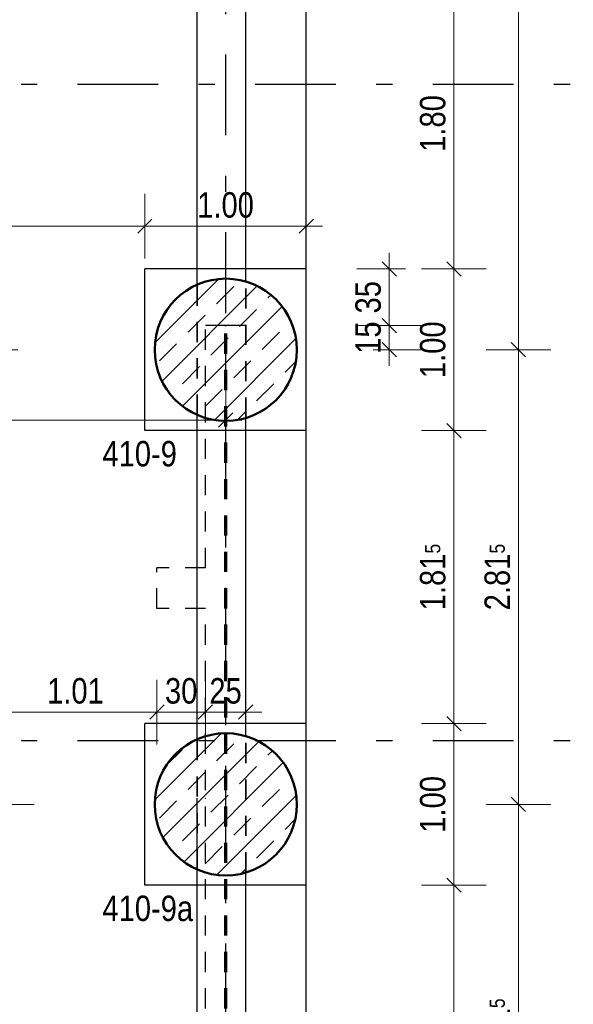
# Model space of a CAD drawing. Header units: millimetres. Extents: x -50 to 85, y 0 to 206.
# Tile 68 of 152: x 23.21 to 26.64, y 26.04 to 32.13. Entities that reach past the tile are written whole.
import ezdxf

# ---------------------------------------------------------------- set-up
doc = ezdxf.new("R2010")
doc.units = ezdxf.units.MM
doc.linetypes.add('DASHDOTX2', pattern=[2, 1, -0.5, 0, -0.5])
doc.linetypes.add('HIDDEN', pattern=[0.375, 0.25, -0.125])
for name, color, linetype, lineweight in [('Achsen', 7, 'Continuous', 20), ('Schraffuren', 7, 'Continuous', 20), ('Verdeckte Kanten', 7, 'Continuous', 20)]:
    doc.layers.add(name, color=color, linetype=linetype, lineweight=lineweight)
doc.styles.add('Arial Narrow', font='ARIALN.TTF')
doc.dimstyles.new('Arch_Strakon_dimstyle', dxfattribs={"dimtxt": 15.75, "dimasz": 1, "dimexe": 1.25, "dimexo": 0.0625, "dimgap": 1, "dimtad": 0, "dimdec": 5, "dimzin": 12, "dimdsep": 46, "dimtxsty": 'Arial Narrow', "dimblk": 'Arrowhead_Tick', "dimsah": 1, "dimcen": 0, "dimse1": 1, "dimse2": 1, "dimclrd": 6, "dimclrt": 2, "dimazin": 0, "dimtfac": 1, "dimtdec": 4, "dimtmove": 0, "dimatfit": 3, "dimldrblk": 'NONE', "dimfxl": 1, "dimtvp": 1, "dimtolj": 1, "dimtzin": 0, "dimlwd": 13, "dimarcsym": 2})
pattern_1 = [(45, (0, 0), (-0.1414214, 0.1414214), [0.15, -0.1]), (45, (-0.07071, 0.07071), (-0.1414214, 0.1414214), [])]

# ---------------------------------------------------------------- blocks, each defined once
blk = doc.blocks.new('Arrowhead_Tick')
at = {"color": 0, "linetype": 'Continuous', "lineweight": -2}
for p, q in [((0, 20), (0, -10)), ((-1, 0), (0, 0)), ((10, 0), (0, 0))]:
    blk.add_line(p, q, dxfattribs=at)
at = {"color": 2, "linetype": 'Continuous', "lineweight": 35}
blk.add_line((4.42, 4.42), (-4.42, -4.42), dxfattribs=at)
blk = doc.blocks.new('*D331')
at = {"color": 6, "linetype": 'Continuous', "lineweight": 13}
blk.add_line((26.3, 24.4702), (26.3, 27.2628), dxfattribs=at)
at = {"layer": 'Defpoints', "color": 0}
for p in [(24.9275, 27.2728), (26.3, 27.2728), (24.9275, 24.4602)]:
    blk.add_point(p, dxfattribs=at)
at = {"color": 6, "lineweight": 13, "xscale": 0.01, "yscale": 0.01, "zscale": 0.01}
for p, rotation in [((26.3, 27.2728), 90), ((26.3, 24.4602), 270)]:
    blk.add_blockref('Arrowhead_Tick', p, dxfattribs=dict(at, rotation=rotation))
at = {"color": 2, "lineweight": 35, "insert": (26.1696, 25.8665), "char_height": 0.1575, "attachment_point": 5, "rotation": 90, "style": 'Arial Narrow'}
blk.add_mtext('\\A1;2.81{\\A1;\\H.6x;\\S5;}', dxfattribs=at)
blk = doc.blocks.new('_None')
blk = doc.blocks.new('*D389')
at = {"color": 6, "linetype": 'Continuous', "lineweight": 13}
blk.add_line((23.0615, 27.8437), (24.0515, 27.8437), dxfattribs=at)
at = {"layer": 'Defpoints', "color": 0}
for p in [(23.0515, 28.4852), (24.0615, 28.4852), (24.0615, 27.8437)]:
    blk.add_point(p, dxfattribs=at)
at = {"color": 6, "lineweight": 13, "xscale": 0.01, "yscale": 0.01, "zscale": 0.01}
blk.add_blockref('Arrowhead_Tick', (24.0615, 27.8437), dxfattribs=at)
at = {"color": 6, "lineweight": 13, "xscale": 0.01, "yscale": 0.01, "zscale": 0.01, "rotation": 180}
blk.add_blockref('Arrowhead_Tick', (23.0515, 27.8437), dxfattribs=at)
at = {"color": 2, "lineweight": 35, "insert": (23.5565, 27.9741), "char_height": 0.1575, "attachment_point": 5, "style": 'Arial Narrow'}
blk.add_mtext('\\A1;1.01', dxfattribs=at)
blk = doc.blocks.new('*D390')
at = {"color": 6, "linetype": 'Continuous', "lineweight": 13}
blk.add_line((24.0715, 27.8437), (24.3511, 27.8437), dxfattribs=at)
at = {"layer": 'Defpoints', "color": 0}
for p in [(24.0615, 28.4852), (24.3611, 27.8437), (24.3611, 27.3103)]:
    blk.add_point(p, dxfattribs=at)
at = {"color": 6, "lineweight": 13, "xscale": 0.01, "yscale": 0.01, "zscale": 0.01}
blk.add_blockref('Arrowhead_Tick', (24.3611, 27.8437), dxfattribs=at)
at = {"color": 6, "lineweight": 13, "xscale": 0.01, "yscale": 0.01, "zscale": 0.01, "rotation": 180}
blk.add_blockref('Arrowhead_Tick', (24.0615, 27.8437), dxfattribs=at)
at = {"color": 2, "lineweight": 35, "insert": (24.2113, 27.9741), "char_height": 0.1575, "attachment_point": 5, "style": 'Arial Narrow'}
blk.add_mtext('\\A1;30', dxfattribs=at)
blk = doc.blocks.new('*D391')
at = {"color": 6, "linetype": 'Continuous', "lineweight": 13}
blk.add_line((24.3711, 27.8437), (24.6011, 27.8437), dxfattribs=at)
at = {"layer": 'Defpoints', "color": 0}
for p in [(24.6111, 27.8437), (24.3611, 27.3103), (24.6111, 27.3103)]:
    blk.add_point(p, dxfattribs=at)
at = {"color": 6, "lineweight": 13, "xscale": 0.01, "yscale": 0.01, "zscale": 0.01}
blk.add_blockref('Arrowhead_Tick', (24.6111, 27.8437), dxfattribs=at)
at = {"color": 6, "lineweight": 13, "xscale": 0.01, "yscale": 0.01, "zscale": 0.01, "rotation": 180}
blk.add_blockref('Arrowhead_Tick', (24.3611, 27.8437), dxfattribs=at)
at = {"color": 2, "lineweight": 35, "insert": (24.4861, 27.9741), "char_height": 0.1575, "attachment_point": 5, "style": 'Arial Narrow'}
blk.add_mtext('\\A1;25', dxfattribs=at)
blk = doc.blocks.new('*D598')
at = {"color": 6, "linetype": 'Continuous', "lineweight": 13}
blk.add_line((21.2399, 29.65), (24.4775, 29.65), dxfattribs=at)
at = {"layer": 'Defpoints', "color": 0}
for p in [(24.4875, 29.65), (21.2299, 28.6103), (24.4875, 28.6103)]:
    blk.add_point(p, dxfattribs=at)
at = {"color": 6, "lineweight": 13, "xscale": 0.01, "yscale": 0.01, "zscale": 0.01}
blk.add_blockref('Arrowhead_Tick', (24.4875, 29.65), dxfattribs=at)
at = {"color": 6, "lineweight": 13, "xscale": 0.01, "yscale": 0.01, "zscale": 0.01, "rotation": 180}
blk.add_blockref('Arrowhead_Tick', (21.2299, 29.65), dxfattribs=at)
at = {"color": 2, "lineweight": 35, "insert": (22.8587, 29.7804), "char_height": 0.1575, "attachment_point": 5, "style": 'Arial Narrow'}
blk.add_mtext('\\A1;3.26', dxfattribs=at)
blk = doc.blocks.new('*D605')
at = {"color": 6, "linetype": 'Continuous', "lineweight": 13}
blk.add_line((25.5, 30.0953), (25.5, 30.2253), dxfattribs=at)
at = {"layer": 'Defpoints', "color": 0}
for p in [(24.6111, 30.2353), (25.5, 30.2353), (24.4875, 30.0853)]:
    blk.add_point(p, dxfattribs=at)
at = {"color": 6, "lineweight": 13, "xscale": 0.01, "yscale": 0.01, "zscale": 0.01}
for p, rotation in [((25.5, 30.2353), 90), ((25.5, 30.0853), 270)]:
    blk.add_blockref('Arrowhead_Tick', p, dxfattribs=dict(at, rotation=rotation))
at = {"color": 2, "lineweight": 35, "insert": (25.3696, 30.1603), "char_height": 0.1575, "attachment_point": 5, "rotation": 90, "style": 'Arial Narrow'}
blk.add_mtext('\\A1;15', dxfattribs=at)
blk = doc.blocks.new('*D606')
at = {"color": 6, "linetype": 'Continuous', "lineweight": 13}
blk.add_line((25.5, 30.2453), (25.5, 30.5753), dxfattribs=at)
at = {"layer": 'Defpoints', "color": 0}
for p in [(24.9861, 30.5853), (25.5, 30.5853), (24.6111, 30.2353)]:
    blk.add_point(p, dxfattribs=at)
at = {"color": 6, "lineweight": 13, "xscale": 0.01, "yscale": 0.01, "zscale": 0.01}
for p, rotation in [((25.5, 30.5853), 90), ((25.5, 30.2353), 270)]:
    blk.add_blockref('Arrowhead_Tick', p, dxfattribs=dict(at, rotation=rotation))
at = {"color": 2, "lineweight": 35, "insert": (25.3696, 30.4103), "char_height": 0.1575, "attachment_point": 5, "rotation": 90, "style": 'Arial Narrow'}
blk.add_mtext('\\A1;35', dxfattribs=at)
blk = doc.blocks.new('*D623')
at = {"layer": 'Defpoints', "color": 0}
for p in [(23.9861, 30.85), (23.9861, 30.5853), (21.7299, 29.1103)]:
    blk.add_point(p, dxfattribs=at)
at = {"layer": 'Schraffuren', "color": 6, "linetype": 'Continuous', "lineweight": 13}
blk.add_line((21.7399, 30.85), (23.9761, 30.85), dxfattribs=at)
at = {"layer": 'Schraffuren', "color": 6, "lineweight": 13, "xscale": 0.01, "yscale": 0.01, "zscale": 0.01}
blk.add_blockref('Arrowhead_Tick', (23.9861, 30.85), dxfattribs=at)
at = {"layer": 'Schraffuren', "color": 6, "lineweight": 13, "xscale": 0.01, "yscale": 0.01, "zscale": 0.01, "rotation": 180}
blk.add_blockref('Arrowhead_Tick', (21.7299, 30.85), dxfattribs=at)
at = {"layer": 'Schraffuren', "color": 2, "lineweight": 35, "insert": (22.858, 30.9804), "char_height": 0.1575, "attachment_point": 5, "style": 'Arial Narrow'}
blk.add_mtext('\\A1;2.25{\\A1;\\H.6x;\\S62;}', dxfattribs=at)
blk = doc.blocks.new('*D624')
at = {"layer": 'Defpoints', "color": 0}
for p in [(24.9861, 30.85), (23.9861, 30.5853), (24.9861, 30.5853)]:
    blk.add_point(p, dxfattribs=at)
at = {"layer": 'Schraffuren', "color": 6, "linetype": 'Continuous', "lineweight": 13}
blk.add_line((23.9961, 30.85), (24.9761, 30.85), dxfattribs=at)
at = {"layer": 'Schraffuren', "color": 6, "lineweight": 13, "xscale": 0.01, "yscale": 0.01, "zscale": 0.01}
blk.add_blockref('Arrowhead_Tick', (24.9861, 30.85), dxfattribs=at)
at = {"layer": 'Schraffuren', "color": 6, "lineweight": 13, "xscale": 0.01, "yscale": 0.01, "zscale": 0.01, "rotation": 180}
blk.add_blockref('Arrowhead_Tick', (23.9861, 30.85), dxfattribs=at)
at = {"layer": 'Schraffuren', "color": 2, "lineweight": 35, "insert": (24.4861, 30.9804), "char_height": 0.1575, "attachment_point": 5, "style": 'Arial Narrow'}
blk.add_mtext('\\A1;1.00', dxfattribs=at)
blk = doc.blocks.new('*D625')
at = {"color": 6, "linetype": 'Continuous', "lineweight": 13}
blk.add_line((25.9, 29.5953), (25.9, 30.5753), dxfattribs=at)
at = {"layer": 'Defpoints', "color": 0}
for p in [(24.9861, 30.5853), (25.9, 30.5853), (24.9861, 29.5853)]:
    blk.add_point(p, dxfattribs=at)
at = {"color": 6, "lineweight": 13, "xscale": 0.01, "yscale": 0.01, "zscale": 0.01}
for p, rotation in [((25.9, 30.5853), 90), ((25.9, 29.5853), 270)]:
    blk.add_blockref('Arrowhead_Tick', p, dxfattribs=dict(at, rotation=rotation))
at = {"color": 2, "lineweight": 35, "insert": (25.7696, 30.0853), "char_height": 0.1575, "attachment_point": 5, "rotation": 90, "style": 'Arial Narrow'}
blk.add_mtext('\\A1;1.00', dxfattribs=at)
blk = doc.blocks.new('*D626')
at = {"color": 6, "linetype": 'Continuous', "lineweight": 13}
blk.add_line((25.9, 30.5953), (25.9, 32.3753), dxfattribs=at)
at = {"layer": 'Defpoints', "color": 0}
for p in [(24.9861, 32.3853), (25.9, 32.3853), (24.9861, 30.5853)]:
    blk.add_point(p, dxfattribs=at)
at = {"color": 6, "lineweight": 13, "xscale": 0.01, "yscale": 0.01, "zscale": 0.01}
for p, rotation in [((25.9, 32.3853), 90), ((25.9, 30.5853), 270)]:
    blk.add_blockref('Arrowhead_Tick', p, dxfattribs=dict(at, rotation=rotation))
at = {"color": 2, "lineweight": 35, "insert": (25.7696, 31.4853), "char_height": 0.1575, "attachment_point": 5, "rotation": 90, "style": 'Arial Narrow'}
blk.add_mtext('\\A1;1.80', dxfattribs=at)
blk = doc.blocks.new('*D630')
at = {"color": 6, "linetype": 'Continuous', "lineweight": 13}
blk.add_line((23.1, 24.4702), (23.1, 27.2628), dxfattribs=at)
at = {"layer": 'Defpoints', "color": 0}
for p in [(23.1, 27.2728), (24.9275, 27.2728), (24.9275, 24.4602)]:
    blk.add_point(p, dxfattribs=at)
at = {"color": 6, "lineweight": 13, "xscale": 0.01, "yscale": 0.01, "zscale": 0.01}
for p, rotation in [((23.1, 27.2728), 90), ((23.1, 24.4602), 270)]:
    blk.add_blockref('Arrowhead_Tick', p, dxfattribs=dict(at, rotation=rotation))
at = {"color": 2, "lineweight": 35, "insert": (22.9696, 25.8665), "char_height": 0.1575, "attachment_point": 5, "rotation": 90, "style": 'Arial Narrow'}
blk.add_mtext('\\A1;2.81{\\A1;\\H.6x;\\S5;}', dxfattribs=at)
blk = doc.blocks.new('*D631')
at = {"color": 6, "linetype": 'Continuous', "lineweight": 13}
blk.add_line((23.1, 27.2828), (23.1, 30.0753), dxfattribs=at)
at = {"layer": 'Defpoints', "color": 0}
for p in [(23.1, 30.0853), (24.0475, 30.0853), (24.9275, 27.2728)]:
    blk.add_point(p, dxfattribs=at)
at = {"color": 6, "lineweight": 13, "xscale": 0.01, "yscale": 0.01, "zscale": 0.01}
for p, rotation in [((23.1, 30.0853), 90), ((23.1, 27.2728), 270)]:
    blk.add_blockref('Arrowhead_Tick', p, dxfattribs=dict(at, rotation=rotation))
at = {"color": 2, "lineweight": 35, "insert": (22.9696, 28.679), "char_height": 0.1575, "attachment_point": 5, "rotation": 90, "style": 'Arial Narrow'}
blk.add_mtext('\\A1;2.81{\\A1;\\H.6x;\\S5;}', dxfattribs=at)
blk = doc.blocks.new('*D632')
at = {"color": 6, "linetype": 'Continuous', "lineweight": 13}
blk.add_line((25.9, 23.843), (25.9, 26.7628), dxfattribs=at)
at = {"layer": 'Defpoints', "color": 0}
for p in [(24.9861, 26.7728), (25.9, 26.7728), (24.9861, 23.833)]:
    blk.add_point(p, dxfattribs=at)
at = {"color": 6, "lineweight": 13, "xscale": 0.01, "yscale": 0.01, "zscale": 0.01}
for p, rotation in [((25.9, 26.7728), 90), ((25.9, 23.833), 270)]:
    blk.add_blockref('Arrowhead_Tick', p, dxfattribs=dict(at, rotation=rotation))
at = {"color": 2, "lineweight": 35, "insert": (25.7696, 25.3029), "char_height": 0.1575, "attachment_point": 5, "rotation": 90, "style": 'Arial Narrow'}
blk.add_mtext('\\A1;2.94', dxfattribs=at)
blk = doc.blocks.new('*D633')
at = {"color": 6, "linetype": 'Continuous', "lineweight": 13}
blk.add_line((25.9, 26.7828), (25.9, 27.7628), dxfattribs=at)
at = {"layer": 'Defpoints', "color": 0}
for p in [(24.9861, 27.7728), (25.9, 27.7728), (24.9861, 26.7728)]:
    blk.add_point(p, dxfattribs=at)
at = {"color": 6, "lineweight": 13, "xscale": 0.01, "yscale": 0.01, "zscale": 0.01}
for p, rotation in [((25.9, 27.7728), 90), ((25.9, 26.7728), 270)]:
    blk.add_blockref('Arrowhead_Tick', p, dxfattribs=dict(at, rotation=rotation))
at = {"color": 2, "lineweight": 35, "insert": (25.7696, 27.2728), "char_height": 0.1575, "attachment_point": 5, "rotation": 90, "style": 'Arial Narrow'}
blk.add_mtext('\\A1;1.00', dxfattribs=at)
blk = doc.blocks.new('*D634')
at = {"color": 6, "linetype": 'Continuous', "lineweight": 13}
blk.add_line((25.9, 27.7828), (25.9, 29.5753), dxfattribs=at)
at = {"layer": 'Defpoints', "color": 0}
for p in [(24.9861, 29.5853), (25.9, 29.5853), (24.9861, 27.7728)]:
    blk.add_point(p, dxfattribs=at)
at = {"color": 6, "lineweight": 13, "xscale": 0.01, "yscale": 0.01, "zscale": 0.01}
for p, rotation in [((25.9, 29.5853), 90), ((25.9, 27.7728), 270)]:
    blk.add_blockref('Arrowhead_Tick', p, dxfattribs=dict(at, rotation=rotation))
at = {"color": 2, "lineweight": 35, "insert": (25.7696, 28.679), "char_height": 0.1575, "attachment_point": 5, "rotation": 90, "style": 'Arial Narrow'}
blk.add_mtext('\\A1;1.81{\\A1;\\H.6x;\\S5;}', dxfattribs=at)
blk = doc.blocks.new('*D635')
at = {"color": 6, "linetype": 'Continuous', "lineweight": 13}
blk.add_line((26.3, 30.0953), (26.3, 35.233), dxfattribs=at)
at = {"layer": 'Defpoints', "color": 0}
for p in [(24.9275, 35.243), (26.3, 35.243), (24.9275, 30.0853)]:
    blk.add_point(p, dxfattribs=at)
at = {"color": 6, "lineweight": 13, "xscale": 0.01, "yscale": 0.01, "zscale": 0.01}
for p, rotation in [((26.3, 35.243), 90), ((26.3, 30.0853), 270)]:
    blk.add_blockref('Arrowhead_Tick', p, dxfattribs=dict(at, rotation=rotation))
at = {"color": 2, "lineweight": 35, "insert": (26.1696, 32.6641), "char_height": 0.1575, "attachment_point": 5, "rotation": 90, "style": 'Arial Narrow'}
blk.add_mtext('\\A1;5.16', dxfattribs=at)
blk = doc.blocks.new('*D636')
at = {"color": 6, "linetype": 'Continuous', "lineweight": 13}
blk.add_line((26.3, 27.2828), (26.3, 30.0753), dxfattribs=at)
at = {"layer": 'Defpoints', "color": 0}
for p in [(24.9275, 30.0853), (26.3, 30.0853), (24.9275, 27.2728)]:
    blk.add_point(p, dxfattribs=at)
at = {"color": 6, "lineweight": 13, "xscale": 0.01, "yscale": 0.01, "zscale": 0.01}
for p, rotation in [((26.3, 30.0853), 90), ((26.3, 27.2728), 270)]:
    blk.add_blockref('Arrowhead_Tick', p, dxfattribs=dict(at, rotation=rotation))
at = {"color": 2, "lineweight": 35, "insert": (26.1696, 28.679), "char_height": 0.1575, "attachment_point": 5, "rotation": 90, "style": 'Arial Narrow'}
blk.add_mtext('\\A1;2.81{\\A1;\\H.6x;\\S5;}', dxfattribs=at)

msp = doc.modelspace()

# ---------------------------------------------------------------- hatches: boundary and pattern name
at = {"layer": 'Schraffuren', "lineweight": 13}
h = msp.add_hatch(dxfattribs=at)
h.set_pattern_fill('bB', color=6, scale=0.01, angle=45, style=0, pattern_type=2)
h.set_pattern_definition(pattern_1)
h.paths.add_polyline_path([(24.9275329, 30.0852587), (24.9274929, 30.0911912), (24.927373, 30.0971226), (24.927173, 30.1030518), (24.9268932, 30.1089777), (24.9265334, 30.1148994), (24.9260939, 30.1208157), (24.9255746, 30.1267255), (24.9249757, 30.1326277), (24.9242973, 30.1385214), (24.9235395, 30.1444054), (24.9227024, 30.1502786), (24.9217862, 30.15614), (24.920791, 30.1619885), (24.9197171, 30.1678231), (24.9185646, 30.1736426), (24.9173338, 30.1794461), (24.9160248, 30.1852325), (24.9146379, 30.1910007), (24.9131734, 30.1967496), (24.9116315, 30.2024783), (24.9100125, 30.2081857), (24.9083167, 30.2138708), (24.9065444, 30.2195324), (24.9046959, 30.2251697), (24.9027716, 30.2307815), (24.9007718, 30.2363669), (24.8986969, 30.2419248), (24.8965472, 30.2474542), (24.8943231, 30.2529541), (24.8920252, 30.2584235), (24.8896536, 30.2638615), (24.887209, 30.269267), (24.8846917, 30.274639), (24.8821023, 30.2799766), (24.8794411, 30.2852788), (24.8767086, 30.2905447), (24.8739054, 30.2957732), (24.8710319, 30.3009634), (24.8680888, 30.3061145), (24.8650764, 30.3112254), (24.8619954, 30.3162952), (24.8588464, 30.321323), (24.8556298, 30.3263079), (24.8523463, 30.331249), (24.8489965, 30.3361453), (24.845581, 30.3409961), (24.8421004, 30.3458003), (24.8385553, 30.3505572), (24.8349465, 30.3552659), (24.8312744, 30.3599254), (24.8275399, 30.3645351), (24.8237436, 30.3690939), (24.8198861, 30.3736012), (24.8159682, 30.3780561), (24.8119906, 30.3824577), (24.8079541, 30.3868053), (24.8038592, 30.391098), (24.7997069, 30.3953352), (24.7954978, 30.399516), (24.7912328, 30.4036397), (24.7869125, 30.4077055), (24.7825378, 30.4117126), (24.7781094, 30.4156605), (24.7736283, 30.4195482), (24.7690951, 30.4233752), (24.7645107, 30.4271407), (24.759876, 30.4308441), (24.7551918, 30.4344846), (24.7504589, 30.4380617), (24.7456783, 30.4415746), (24.7408507, 30.4450227), (24.735977, 30.4484055), (24.7310582, 30.4517222), (24.7260951, 30.4549723), (24.7210886, 30.4581552), (24.7160397, 30.4612703), (24.7109492, 30.464317), (24.7058181, 30.4672948), (24.7006474, 30.4702032), (24.6954378, 30.4730416), (24.6901905, 30.4758095), (24.6849064, 30.4785064), (24.6795864, 30.4811318), (24.6742314, 30.4836852), (24.6688425, 30.4861663), (24.6634207, 30.4885744), (24.6579669, 30.4909092), (24.6524821, 30.4931702), (24.6469673, 30.4953571), (24.6414235, 30.4974695), (24.6358518, 30.4995069), (24.630253, 30.501469), (24.6246284, 30.5033554), (24.6189788, 30.5051659), (24.6133053, 30.5069), (24.607609, 30.5085574), (24.6018908, 30.5101379), (24.5961518, 30.5116411), (24.5903931, 30.5130669), (24.5846157, 30.5144148), (24.5788206, 30.5156848), (24.573009, 30.5168765), (24.5671818, 30.5179897), (24.5613401, 30.5190242), (24.555485, 30.5199799), (24.5496176, 30.5208566), (24.5437389, 30.5216541), (24.5378499, 30.5223722), (24.5319518, 30.5230109), (24.5260456, 30.52357), (24.5201325, 30.5240494), (24.5142134, 30.5244491), (24.5082894, 30.5247689), (24.5023617, 30.5250088), (24.4964313, 30.5251688), (24.4904992, 30.5252487), (24.4845667, 30.5252487), (24.4786346, 30.5251688), (24.4727042, 30.5250088), (24.4667765, 30.5247689), (24.4608525, 30.5244491), (24.4549334, 30.5240494), (24.4490202, 30.52357), (24.4431141, 30.5230109), (24.437216, 30.5223722), (24.431327, 30.5216541), (24.4254483, 30.5208566), (24.4195809, 30.5199799), (24.4137258, 30.5190242), (24.4078841, 30.5179897), (24.4020569, 30.5168765), (24.3962452, 30.5156848), (24.3904502, 30.5144148), (24.3846728, 30.5130669), (24.3789141, 30.5116411), (24.3731751, 30.5101379), (24.3674569, 30.5085574), (24.3617606, 30.5069), (24.3560871, 30.5051659), (24.3504375, 30.5033554), (24.3448128, 30.501469), (24.3392141, 30.4995069), (24.3336424, 30.4974695), (24.3280986, 30.4953571), (24.3225838, 30.4931702), (24.317099, 30.4909092), (24.3116452, 30.4885744), (24.3062233, 30.4861663), (24.3008345, 30.4836852), (24.2954795, 30.4811318), (24.2901595, 30.4785064), (24.2848753, 30.4758095), (24.279628, 30.4730416), (24.2744185, 30.4702032), (24.2692478, 30.4672948), (24.2641167, 30.464317), (24.2590262, 30.4612703), (24.2539773, 30.4581552), (24.2489708, 30.4549723), (24.2440077, 30.4517222), (24.2390889, 30.4484055), (24.2342152, 30.4450227), (24.2293876, 30.4415746), (24.2246069, 30.4380617), (24.2198741, 30.4344846), (24.2151898, 30.4308441), (24.2105551, 30.4271407), (24.2059708, 30.4233752), (24.2014376, 30.4195482), (24.1969564, 30.4156605), (24.1925281, 30.4117126), (24.1881534, 30.4077055), (24.1838331, 30.4036397), (24.1795681, 30.399516), (24.175359, 30.3953352), (24.1712066, 30.391098), (24.1671118, 30.3868053), (24.1630753, 30.3824577), (24.1590977, 30.3780561), (24.1551798, 30.3736012), (24.1513223, 30.3690939), (24.147526, 30.3645351), (24.1437915, 30.3599254), (24.1401194, 30.3552659), (24.1365105, 30.3505572), (24.1329655, 30.3458003), (24.1294849, 30.3409961), (24.1260694, 30.3361453), (24.1227196, 30.331249), (24.1194361, 30.3263079), (24.1162195, 30.321323), (24.1130704, 30.3162952), (24.1099895, 30.3112254), (24.1069771, 30.3061145), (24.1040339, 30.3009634), (24.1011605, 30.2957732), (24.0983573, 30.2905447), (24.0956248, 30.2852788), (24.0929636, 30.2799766), (24.0903741, 30.274639), (24.0878569, 30.269267), (24.0854122, 30.2638615), (24.0830407, 30.2584235), (24.0807427, 30.2529541), (24.0785187, 30.2474542), (24.076369, 30.2419248), (24.0742941, 30.2363669), (24.0722943, 30.2307815), (24.07037, 30.2251697), (24.0685215, 30.2195324), (24.0667492, 30.2138708), (24.0650534, 30.2081857), (24.0634344, 30.2024783), (24.0618925, 30.1967496), (24.060428, 30.1910007), (24.0590411, 30.1852325), (24.0577321, 30.1794461), (24.0565013, 30.1736426), (24.0553488, 30.1678231), (24.0542749, 30.1619885), (24.0532797, 30.15614), (24.0523635, 30.1502786), (24.0515264, 30.1444054), (24.0507686, 30.1385214), (24.0500902, 30.1326277), (24.0494913, 30.1267255), (24.048972, 30.1208157), (24.0485324, 30.1148994), (24.0481727, 30.1089777), (24.0478929, 30.1030518), (24.0476929, 30.0971226), (24.0475729, 30.0911912), (24.0475329, 30.0852587), (24.0475729, 30.0793263), (24.0476929, 30.0733949), (24.0478929, 30.0674657), (24.0481727, 30.0615398), (24.0485324, 30.0556181), (24.048972, 30.0497018), (24.0494913, 30.043792), (24.0500902, 30.0378898), (24.0507686, 30.0319961), (24.0515264, 30.0261121), (24.0523635, 30.0202389), (24.0532797, 30.0143775), (24.0542749, 30.008529), (24.0553488, 30.0026944), (24.0565013, 29.9968749), (24.0577321, 29.9910714), (24.0590411, 29.985285), (24.060428, 29.9795168), (24.0618925, 29.9737678), (24.0634344, 29.9680391), (24.0650534, 29.9623318), (24.0667492, 29.9566467), (24.0685215, 29.9509851), (24.07037, 29.9453478), (24.0722943, 29.939736), (24.0742941, 29.9341506), (24.076369, 29.9285927), (24.0785187, 29.9230633), (24.0807427, 29.9175634), (24.0830407, 29.912094), (24.0854122, 29.906656), (24.0878569, 29.9012505), (24.0903741, 29.8958785), (24.0929636, 29.8905409), (24.0956248, 29.8852387), (24.0983573, 29.8799728), (24.1011605, 29.8747443), (24.1040339, 29.869554), (24.1069771, 29.864403), (24.1099895, 29.8592921), (24.1130704, 29.8542223), (24.1162195, 29.8491945), (24.1194361, 29.8442096), (24.1227196, 29.8392685), (24.1260694, 29.8343722), (24.1294849, 29.8295214), (24.1329655, 29.8247172), (24.1365105, 29.8199603), (24.1401194, 29.8152516), (24.1437915, 29.8105921), (24.147526, 29.8059824), (24.1513223, 29.8014235), (24.1551798, 29.7969163), (24.1590977, 29.7924614), (24.1630753, 29.7880598), (24.1671118, 29.7837122), (24.1712066, 29.7794194), (24.175359, 29.7751823), (24.1795681, 29.7710015), (24.1838331, 29.7668778), (24.1881534, 29.762812), (24.1925281, 29.7588048), (24.1969564, 29.754857), (24.2014376, 29.7509693), (24.2059708, 29.7471423), (24.2105551, 29.7433768), (24.2151898, 29.7396734), (24.2198741, 29.7360329), (24.2246069, 29.7324558), (24.2293876, 29.7289429), (24.2342152, 29.7254947), (24.2390889, 29.722112), (24.2440077, 29.7187953), (24.2489708, 29.7155452), (24.2539773, 29.7123623), (24.2590262, 29.7092472), (24.2641167, 29.7062005), (24.2692478, 29.7032227), (24.2744185, 29.7003143), (24.279628, 29.6974759), (24.2848753, 29.694708), (24.2901595, 29.6920111), (24.2954795, 29.6893857), (24.3008345, 29.6868322), (24.3062233, 29.6843512), (24.3116452, 29.6819431), (24.317099, 29.6796083), (24.3225838, 29.6773473), (24.3280986, 29.6751604), (24.3336424, 29.673048), (24.3392141, 29.6710106), (24.3448128, 29.6690485), (24.3504375, 29.6671621), (24.3560871, 29.6653516), (24.3617606, 29.6636175), (24.3674569, 29.6619601), (24.3731751, 29.6603796), (24.3789141, 29.6588764), (24.3846728, 29.6574506), (24.3904502, 29.6561027), (24.3962452, 29.6548327), (24.4020569, 29.653641), (24.4078841, 29.6525278), (24.4137258, 29.6514933), (24.4195809, 29.6505376), (24.4254483, 29.6496609), (24.431327, 29.6488634), (24.437216, 29.6481453), (24.4431141, 29.6475066), (24.4490202, 29.6469475), (24.4549334, 29.6464681), (24.4608525, 29.6460684), (24.4667765, 29.6457486), (24.4727042, 29.6455087), (24.4786346, 29.6453487), (24.4845667, 29.6452687), (24.4904992, 29.6452687), (24.4964313, 29.6453487), (24.5023617, 29.6455087), (24.5082894, 29.6457486), (24.5142134, 29.6460684), (24.5201325, 29.6464681), (24.5260456, 29.6469475), (24.5319518, 29.6475066), (24.5378499, 29.6481453), (24.5437389, 29.6488634), (24.5496176, 29.6496609), (24.555485, 29.6505376), (24.5613401, 29.6514933), (24.5671818, 29.6525278), (24.573009, 29.653641), (24.5788206, 29.6548327), (24.5846157, 29.6561027), (24.5903931, 29.6574506), (24.5961518, 29.6588764), (24.6018908, 29.6603796), (24.607609, 29.6619601), (24.6133053, 29.6636175), (24.6189788, 29.6653516), (24.6246284, 29.6671621), (24.630253, 29.6690485), (24.6358518, 29.6710106), (24.6414235, 29.673048), (24.6469673, 29.6751604), (24.6524821, 29.6773473), (24.6579669, 29.6796083), (24.6634207, 29.6819431), (24.6688425, 29.6843512), (24.6742314, 29.6868322), (24.6795864, 29.6893857), (24.6849064, 29.6920111), (24.6901905, 29.694708), (24.6954378, 29.6974759), (24.7006474, 29.7003143), (24.7058181, 29.7032227), (24.7109492, 29.7062005), (24.7160397, 29.7092472), (24.7210886, 29.7123623), (24.7260951, 29.7155452), (24.7310582, 29.7187953), (24.735977, 29.722112), (24.7408507, 29.7254947), (24.7456783, 29.7289429), (24.7504589, 29.7324558), (24.7551918, 29.7360329), (24.759876, 29.7396734), (24.7645107, 29.7433768), (24.7690951, 29.7471423), (24.7736283, 29.7509693), (24.7781094, 29.754857), (24.7825378, 29.7588048), (24.7869125, 29.762812), (24.7912328, 29.7668778), (24.7954978, 29.7710015), (24.7997069, 29.7751823), (24.8038592, 29.7794194), (24.8079541, 29.7837122), (24.8119906, 29.7880598), (24.8159682, 29.7924614), (24.8198861, 29.7969163), (24.8237436, 29.8014235), (24.8275399, 29.8059824), (24.8312744, 29.8105921), (24.8349465, 29.8152516), (24.8385553, 29.8199603), (24.8421004, 29.8247172), (24.845581, 29.8295214), (24.8489965, 29.8343722), (24.8523463, 29.8392685), (24.8556298, 29.8442096), (24.8588464, 29.8491945), (24.8619954, 29.8542223), (24.8650764, 29.8592921), (24.8680888, 29.864403), (24.8710319, 29.869554), (24.8739054, 29.8747443), (24.8767086, 29.8799728), (24.8794411, 29.8852387), (24.8821023, 29.8905409), (24.8846917, 29.8958785), (24.887209, 29.9012505), (24.8896536, 29.906656), (24.8920252, 29.912094), (24.8943231, 29.9175634), (24.8965472, 29.9230633), (24.8986969, 29.9285927), (24.9007718, 29.9341506), (24.9027716, 29.939736), (24.9046959, 29.9453478), (24.9065444, 29.9509851), (24.9083167, 29.9566467), (24.9100125, 29.9623318), (24.9116315, 29.9680391), (24.9131734, 29.9737678), (24.9146379, 29.9795168), (24.9160248, 29.985285), (24.9173338, 29.9910714), (24.9185646, 29.9968749), (24.9197171, 30.0026944), (24.920791, 30.008529), (24.9217862, 30.0143775), (24.9227024, 30.0202389), (24.9235395, 30.0261121), (24.9242973, 30.0319961), (24.9249757, 30.0378898), (24.9255746, 30.043792), (24.9260939, 30.0497018), (24.9265334, 30.0556181), (24.9268932, 30.0615398), (24.927173, 30.0674657), (24.927373, 30.0733949), (24.9274929, 30.0793263)])
h = msp.add_hatch(dxfattribs=at)
h.set_pattern_fill('bB', color=6, scale=0.01, angle=45, style=0, pattern_type=2)
h.set_pattern_definition(pattern_1)
h.paths.add_polyline_path([(24.9275329, 27.2727543), (24.9274929, 27.2786868), (24.927373, 27.2846181), (24.927173, 27.2905473), (24.9268932, 27.2964733), (24.9265334, 27.302395), (24.9260939, 27.3083112), (24.9255746, 27.314221), (24.9249757, 27.3201233), (24.9242973, 27.326017), (24.9235395, 27.3319009), (24.9227024, 27.3377742), (24.9217862, 27.3436356), (24.920791, 27.3494841), (24.9197171, 27.3553186), (24.9185646, 27.3611382), (24.9173338, 27.3669417), (24.9160248, 27.3727281), (24.9146379, 27.3784963), (24.9131734, 27.3842452), (24.9116315, 27.3899739), (24.9100125, 27.3956813), (24.9083167, 27.4013664), (24.9065444, 27.407028), (24.9046959, 27.4126653), (24.9027716, 27.4182771), (24.9007718, 27.4238624), (24.8986969, 27.4294203), (24.8965472, 27.4349497), (24.8943231, 27.4404497), (24.8920252, 27.4459191), (24.8896536, 27.4513571), (24.887209, 27.4567625), (24.8846917, 27.4621346), (24.8821023, 27.4674722), (24.8794411, 27.4727744), (24.8767086, 27.4780402), (24.8739054, 27.4832688), (24.8710319, 27.488459), (24.8680888, 27.4936101), (24.8650764, 27.498721), (24.8619954, 27.5037908), (24.8588464, 27.5088186), (24.8556298, 27.5138035), (24.8523463, 27.5187445), (24.8489965, 27.5236409), (24.845581, 27.5284916), (24.8421004, 27.5332959), (24.8385553, 27.5380528), (24.8349465, 27.5427614), (24.8312744, 27.547421), (24.8275399, 27.5520307), (24.8237436, 27.5565895), (24.8198861, 27.5610968), (24.8159682, 27.5655516), (24.8119906, 27.5699533), (24.8079541, 27.5743008), (24.8038592, 27.5785936), (24.7997069, 27.5828308), (24.7954978, 27.5870116), (24.7912328, 27.5911353), (24.7869125, 27.5952011), (24.7825378, 27.5992082), (24.7781094, 27.603156), (24.7736283, 27.6070438), (24.7690951, 27.6108708), (24.7645107, 27.6146363), (24.759876, 27.6183397), (24.7551918, 27.6219802), (24.7504589, 27.6255573), (24.7456783, 27.6290702), (24.7408507, 27.6325183), (24.735977, 27.6359011), (24.7310582, 27.6392178), (24.7260951, 27.6424679), (24.7210886, 27.6456508), (24.7160397, 27.6487659), (24.7109492, 27.6518126), (24.7058181, 27.6547904), (24.7006474, 27.6576988), (24.6954378, 27.6605372), (24.6901905, 27.6633051), (24.6849064, 27.666002), (24.6795864, 27.6686274), (24.6742314, 27.6711808), (24.6688425, 27.6736618), (24.6634207, 27.67607), (24.6579669, 27.6784048), (24.6524821, 27.6806658), (24.6469673, 27.6828527), (24.6414235, 27.6849651), (24.6358518, 27.6870025), (24.630253, 27.6889646), (24.6246284, 27.690851), (24.6189788, 27.6926614), (24.6133053, 27.6943955), (24.607609, 27.696053), (24.6018908, 27.6976335), (24.5961518, 27.6991367), (24.5903931, 27.7005624), (24.5846157, 27.7019104), (24.5788206, 27.7031803), (24.573009, 27.704372), (24.5671818, 27.7054853), (24.5613401, 27.7065198), (24.555485, 27.7074755), (24.5496176, 27.7083522), (24.5437389, 27.7091497), (24.5378499, 27.7098678), (24.5319518, 27.7105065), (24.5260456, 27.7110656), (24.5201325, 27.711545), (24.5142134, 27.7119447), (24.5082894, 27.7122645), (24.5023617, 27.7125044), (24.4964313, 27.7126643), (24.4904992, 27.7127443), (24.4845667, 27.7127443), (24.4786346, 27.7126643), (24.4727042, 27.7125044), (24.4667765, 27.7122645), (24.4608525, 27.7119447), (24.4549334, 27.711545), (24.4490202, 27.7110656), (24.4431141, 27.7105065), (24.437216, 27.7098678), (24.431327, 27.7091497), (24.4254483, 27.7083522), (24.4195809, 27.7074755), (24.4137258, 27.7065198), (24.4078841, 27.7054853), (24.4020569, 27.704372), (24.3962452, 27.7031803), (24.3904502, 27.7019104), (24.3846728, 27.7005624), (24.3789141, 27.6991367), (24.3731751, 27.6976335), (24.3674569, 27.696053), (24.3617606, 27.6943955), (24.3560871, 27.6926614), (24.3504375, 27.690851), (24.3448128, 27.6889646), (24.3392141, 27.6870025), (24.3336424, 27.6849651), (24.3280986, 27.6828527), (24.3225838, 27.6806658), (24.317099, 27.6784048), (24.3116452, 27.67607), (24.3062233, 27.6736618), (24.3008345, 27.6711808), (24.2954795, 27.6686274), (24.2901595, 27.666002), (24.2848753, 27.6633051), (24.279628, 27.6605372), (24.2744185, 27.6576988), (24.2692478, 27.6547904), (24.2641167, 27.6518126), (24.2590262, 27.6487659), (24.2539773, 27.6456508), (24.2489708, 27.6424679), (24.2440077, 27.6392178), (24.2390889, 27.6359011), (24.2342152, 27.6325183), (24.2293876, 27.6290702), (24.2246069, 27.6255573), (24.2198741, 27.6219802), (24.2151898, 27.6183397), (24.2105551, 27.6146363), (24.2059708, 27.6108708), (24.2014376, 27.6070438), (24.1969564, 27.603156), (24.1925281, 27.5992082), (24.1881534, 27.5952011), (24.1838331, 27.5911353), (24.1795681, 27.5870116), (24.175359, 27.5828308), (24.1712066, 27.5785936), (24.1671118, 27.5743008), (24.1630753, 27.5699533), (24.1590977, 27.5655516), (24.1551798, 27.5610968), (24.1513223, 27.5565895), (24.147526, 27.5520307), (24.1437915, 27.547421), (24.1401194, 27.5427614), (24.1365105, 27.5380528), (24.1329655, 27.5332959), (24.1294849, 27.5284916), (24.1260694, 27.5236409), (24.1227196, 27.5187445), (24.1194361, 27.5138035), (24.1162195, 27.5088186), (24.1130704, 27.5037908), (24.1099895, 27.498721), (24.1069771, 27.4936101), (24.1040339, 27.488459), (24.1011605, 27.4832688), (24.0983573, 27.4780402), (24.0956248, 27.4727744), (24.0929636, 27.4674722), (24.0903741, 27.4621346), (24.0878569, 27.4567625), (24.0854122, 27.4513571), (24.0830407, 27.4459191), (24.0807427, 27.4404497), (24.0785187, 27.4349497), (24.076369, 27.4294203), (24.0742941, 27.4238624), (24.0722943, 27.4182771), (24.07037, 27.4126653), (24.0685215, 27.407028), (24.0667492, 27.4013664), (24.0650534, 27.3956813), (24.0634344, 27.3899739), (24.0618925, 27.3842452), (24.060428, 27.3784963), (24.0590411, 27.3727281), (24.0577321, 27.3669417), (24.0565013, 27.3611382), (24.0553488, 27.3553186), (24.0542749, 27.3494841), (24.0532797, 27.3436356), (24.0523635, 27.3377742), (24.0515264, 27.3319009), (24.0507686, 27.326017), (24.0500902, 27.3201233), (24.0494913, 27.314221), (24.048972, 27.3083112), (24.0485324, 27.302395), (24.0481727, 27.2964733), (24.0478929, 27.2905473), (24.0476929, 27.2846181), (24.0475729, 27.2786868), (24.0475329, 27.2727543), (24.0475729, 27.2668219), (24.0476929, 27.2608905), (24.0478929, 27.2549613), (24.0481727, 27.2490353), (24.0485324, 27.2431137), (24.048972, 27.2371974), (24.0494913, 27.2312876), (24.0500902, 27.2253853), (24.0507686, 27.2194917), (24.0515264, 27.2136077), (24.0523635, 27.2077345), (24.0532797, 27.2018731), (24.0542749, 27.1960246), (24.0553488, 27.19019), (24.0565013, 27.1843704), (24.0577321, 27.1785669), (24.0590411, 27.1727806), (24.060428, 27.1670124), (24.0618925, 27.1612634), (24.0634344, 27.1555347), (24.0650534, 27.1498273), (24.0667492, 27.1441423), (24.0685215, 27.1384806), (24.07037, 27.1328434), (24.0722943, 27.1272316), (24.0742941, 27.1216462), (24.076369, 27.1160883), (24.0785187, 27.1105589), (24.0807427, 27.105059), (24.0830407, 27.0995895), (24.0854122, 27.0941516), (24.0878569, 27.0887461), (24.0903741, 27.0833741), (24.0929636, 27.0780365), (24.0956248, 27.0727342), (24.0983573, 27.0674684), (24.1011605, 27.0622399), (24.1040339, 27.0570496), (24.1069771, 27.0518986), (24.1099895, 27.0467877), (24.1130704, 27.0417179), (24.1162195, 27.0366901), (24.1194361, 27.0317052), (24.1227196, 27.0267641), (24.1260694, 27.0218677), (24.1294849, 27.017017), (24.1329655, 27.0122127), (24.1365105, 27.0074559), (24.1401194, 27.0027472), (24.1437915, 26.9980876), (24.147526, 26.993478), (24.1513223, 26.9889191), (24.1551798, 26.9844119), (24.1590977, 26.979957), (24.1630753, 26.9755554), (24.1671118, 26.9712078), (24.1712066, 26.966915), (24.175359, 26.9626779), (24.1795681, 26.9584971), (24.1838331, 26.9543734), (24.1881534, 26.9503076), (24.1925281, 26.9463004), (24.1969564, 26.9423526), (24.2014376, 26.9384648), (24.2059708, 26.9346379), (24.2105551, 26.9308723), (24.2151898, 26.927169), (24.2198741, 26.9235284), (24.2246069, 26.9199514), (24.2293876, 26.9164385), (24.2342152, 26.9129903), (24.2390889, 26.9096076), (24.2440077, 26.9062909), (24.2489708, 26.9030408), (24.2539773, 26.8998579), (24.2590262, 26.8967428), (24.2641167, 26.8936961), (24.2692478, 26.8907182), (24.2744185, 26.8878099), (24.279628, 26.8849715), (24.2848753, 26.8822036), (24.2901595, 26.8795067), (24.2954795, 26.8768813), (24.3008345, 26.8743278), (24.3062233, 26.8718468), (24.3116452, 26.8694387), (24.317099, 26.8671039), (24.3225838, 26.8648428), (24.3280986, 26.8626559), (24.3336424, 26.8605436), (24.3392141, 26.8585062), (24.3448128, 26.8565441), (24.3504375, 26.8546576), (24.3560871, 26.8528472), (24.3617606, 26.8511131), (24.3674569, 26.8494557), (24.3731751, 26.8478752), (24.3789141, 26.8463719), (24.3846728, 26.8449462), (24.3904502, 26.8435982), (24.3962452, 26.8423283), (24.4020569, 26.8411366), (24.4078841, 26.8400234), (24.4137258, 26.8389888), (24.4195809, 26.8380331), (24.4254483, 26.8371565), (24.431327, 26.836359), (24.437216, 26.8356408), (24.4431141, 26.8350021), (24.4490202, 26.834443), (24.4549334, 26.8339636), (24.4608525, 26.833564), (24.4667765, 26.8332442), (24.4727042, 26.8330043), (24.4786346, 26.8328443), (24.4845667, 26.8327643), (24.4904992, 26.8327643), (24.4964313, 26.8328443), (24.5023617, 26.8330043), (24.5082894, 26.8332442), (24.5142134, 26.833564), (24.5201325, 26.8339636), (24.5260456, 26.834443), (24.5319518, 26.8350021), (24.5378499, 26.8356408), (24.5437389, 26.836359), (24.5496176, 26.8371565), (24.555485, 26.8380331), (24.5613401, 26.8389888), (24.5671818, 26.8400234), (24.573009, 26.8411366), (24.5788206, 26.8423283), (24.5846157, 26.8435982), (24.5903931, 26.8449462), (24.5961518, 26.8463719), (24.6018908, 26.8478752), (24.607609, 26.8494557), (24.6133053, 26.8511131), (24.6189788, 26.8528472), (24.6246284, 26.8546576), (24.630253, 26.8565441), (24.6358518, 26.8585062), (24.6414235, 26.8605436), (24.6469673, 26.8626559), (24.6524821, 26.8648428), (24.6579669, 26.8671039), (24.6634207, 26.8694387), (24.6688425, 26.8718468), (24.6742314, 26.8743278), (24.6795864, 26.8768813), (24.6849064, 26.8795067), (24.6901905, 26.8822036), (24.6954378, 26.8849715), (24.7006474, 26.8878099), (24.7058181, 26.8907182), (24.7109492, 26.8936961), (24.7160397, 26.8967428), (24.7210886, 26.8998579), (24.7260951, 26.9030408), (24.7310582, 26.9062909), (24.735977, 26.9096076), (24.7408507, 26.9129903), (24.7456783, 26.9164385), (24.7504589, 26.9199514), (24.7551918, 26.9235284), (24.759876, 26.927169), (24.7645107, 26.9308723), (24.7690951, 26.9346379), (24.7736283, 26.9384648), (24.7781094, 26.9423526), (24.7825378, 26.9463004), (24.7869125, 26.9503076), (24.7912328, 26.9543734), (24.7954978, 26.9584971), (24.7997069, 26.9626779), (24.8038592, 26.966915), (24.8079541, 26.9712078), (24.8119906, 26.9755554), (24.8159682, 26.979957), (24.8198861, 26.9844119), (24.8237436, 26.9889191), (24.8275399, 26.993478), (24.8312744, 26.9980876), (24.8349465, 27.0027472), (24.8385553, 27.0074559), (24.8421004, 27.0122127), (24.845581, 27.017017), (24.8489965, 27.0218677), (24.8523463, 27.0267641), (24.8556298, 27.0317052), (24.8588464, 27.0366901), (24.8619954, 27.0417179), (24.8650764, 27.0467877), (24.8680888, 27.0518986), (24.8710319, 27.0570496), (24.8739054, 27.0622399), (24.8767086, 27.0674684), (24.8794411, 27.0727342), (24.8821023, 27.0780365), (24.8846917, 27.0833741), (24.887209, 27.0887461), (24.8896536, 27.0941516), (24.8920252, 27.0995895), (24.8943231, 27.105059), (24.8965472, 27.1105589), (24.8986969, 27.1160883), (24.9007718, 27.1216462), (24.9027716, 27.1272316), (24.9046959, 27.1328434), (24.9065444, 27.1384806), (24.9083167, 27.1441423), (24.9100125, 27.1498273), (24.9116315, 27.1555347), (24.9131734, 27.1612634), (24.9146379, 27.1670124), (24.9160248, 27.1727806), (24.9173338, 27.1785669), (24.9185646, 27.1843704), (24.9197171, 27.19019), (24.920791, 27.1960246), (24.9217862, 27.2018731), (24.9227024, 27.2077345), (24.9235395, 27.2136077), (24.9242973, 27.2194917), (24.9249757, 27.2253853), (24.9255746, 27.2312876), (24.9260939, 27.2371974), (24.9265334, 27.2431137), (24.9268932, 27.2490353), (24.927173, 27.2549613), (24.927373, 27.2608905), (24.9274929, 27.2668219)])

# ---------------------------------------------------------------- linework, layer by layer
at = {"color": 3, "linetype": 'Continuous', "lineweight": 25}
for p, q in [((24.3111202, 30.4874725), (24.3111202, 32.483045)), ((24.6111202, 30.5053537), (24.6111202, 32.4651638)), ((24.9861202, 30.5852587), (24.9861202, 32.3852587)), ((24.9861202, 30.5852587), (23.9861202, 30.5852587)), ((23.9861202, 29.5852587), (23.9861202, 30.5852587)), ((24.9861202, 29.5852587), (24.9861202, 30.5852587)), ((24.3111202, 27.6749681), (24.3111202, 29.683045)), ((24.6111202, 27.6928493), (24.6111202, 29.6651638)), ((24.9861202, 29.5852587), (23.9861202, 29.5852587)), ((24.9861202, 27.7727543), (24.9861202, 29.5852587)), ((24.9861202, 27.7727543), (23.9861202, 27.7727543)), ((23.9861202, 26.7727543), (23.9861202, 27.7727543)), ((24.9861202, 26.7727543), (24.9861202, 27.7727543)), ((24.3111202, 26.7102543), (24.3111202, 27.3102543)), ((24.3111202, 23.7351791), (24.3111202, 26.8705405)), ((24.6111202, 23.7530602), (24.6111202, 26.8526594)), ((24.9861202, 26.7727543), (23.9861202, 26.7727543)), ((24.9861202, 23.8329653), (24.9861202, 26.7727543))]:
    msp.add_line(p, q, dxfattribs=at)
at = {"color": 4, "linetype": 'Continuous', "lineweight": 50}
for centre in [(24.4875329, 30.0852587), (24.4875329, 27.2727543)]:
    msp.add_circle(centre, 0.44, dxfattribs=at)
at = {"color": 9, "linetype": 'Continuous', "lineweight": 0}
for centre in [(24.4875329, 28.6102543), (24.3611336, 27.3102543), (24.6111202, 27.3102543)]:
    msp.add_circle(centre, 0.00111, dxfattribs=at)
at = {"layer": 'Achsen', "color": 3, "linetype": 'DASHDOTX2', "lineweight": 25, "ltscale": 0.5}
for p, q in [((24.4865329, 38.5121345), (24.4865329, 17.9048676)), ((3.7695329, 31.727962), (54.0482401, 31.727962)), ((3.7695329, 27.667962), (54.0482401, 27.667962))]:
    msp.add_line(p, q, dxfattribs=at)
at = {"layer": 'Verdeckte Kanten', "color": 2, "linetype": 'HIDDEN', "lineweight": 35, "ltscale": 0.5}
for p, q in [((24.3111202, 29.683045), (24.3111202, 30.4874725)), ((24.6111202, 29.6651638), (24.6111202, 30.5053537)), ((24.4911336, 30.2352587), (24.4811336, 30.2352587)), ((24.4811336, 23.985591), (24.4811336, 30.2352587)), ((24.4911336, 23.985591), (24.4911336, 30.2352587)), ((24.3111202, 26.8705405), (24.3111202, 27.6749681)), ((24.6111202, 26.8526594), (24.6111202, 27.6928493))]:
    msp.add_line(p, q, dxfattribs=at)
at = {"layer": 'Verdeckte Kanten', "color": 3, "linetype": 'HIDDEN', "lineweight": 25, "ltscale": 0.5}
for p, q in [((24.4811336, 30.2352587), (24.3611336, 30.2352587)), ((24.3611336, 28.7352024), (24.3611336, 30.2352587)), ((24.6111336, 30.2352587), (24.4911336, 30.2352587)), ((24.3611336, 28.7352024), (24.061508, 28.7352024)), ((24.061508, 28.4852024), (24.061508, 28.7352024)), ((24.3611336, 28.4852024), (24.061508, 28.4852024)), ((24.3611336, 23.985591), (24.3611336, 28.4852024))]:
    msp.add_line(p, q, dxfattribs=at)

# ---------------------------------------------------------------- texts
at = {"layer": 'Schraffuren', "color": 2, "lineweight": 35, "style": 'Arial Narrow'}
for s, p in [('410-9', (23.7235849, 29.3634103)), ('410-9a', (23.7235849, 26.5509059))]:
    msp.add_text(s, height=0.1575, dxfattribs=at).set_placement(p)

# ---------------------------------------------------------------- dimensions: what is measured, and where the dimension line sits
at = {"lineweight": 35}
for base, p1, p2, text, picture, middle in [((26.3, 35.2429653), (24.9275329, 30.0852587), (24.9275329, 35.2429653), '5.16', '*D635', (26.3, 32.664112)), ((25.9, 32.3852587), (24.9861202, 30.5852587), (24.9861202, 32.3852587), '1.80', '*D626', (25.9, 31.4852587)), ((25.5, 30.5852587), (24.6111336, 30.2352587), (24.9861202, 30.5852587), '35', '*D606', (25.5, 30.4102587)), ((25.9, 30.5852587), (24.9861202, 29.5852587), (24.9861202, 30.5852587), '1.00', '*D625', (25.9, 30.0852587)), ((25.5, 30.2352587), (24.4875329, 30.0852587), (24.6111336, 30.2352587), '15', '*D605', (25.5, 30.1602587)), ((23.1, 30.0852587), (24.9275329, 27.2727543), (24.0475329, 30.0852587), '2.81{\\A1;\\H.6x;\\S5;}', '*D631', (23.1, 28.6790065)), ((26.3, 30.0852587), (24.9275329, 27.2727543), (24.9275329, 30.0852587), '2.81{\\A1;\\H.6x;\\S5;}', '*D636', (26.3, 28.6790065)), ((25.9, 29.5852587), (24.9861202, 27.7727543), (24.9861202, 29.5852587), '1.81{\\A1;\\H.6x;\\S5;}', '*D634', (25.9, 28.6790065)), ((25.9, 27.7727543), (24.9861202, 26.7727543), (24.9861202, 27.7727543), '1.00', '*D633', (25.9, 27.2727543)), ((23.1, 27.2727543), (24.9275329, 24.4602479), (24.9275329, 27.2727543), '2.81{\\A1;\\H.6x;\\S5;}', '*D630', (23.1, 25.8665011)), ((26.3, 27.2727543), (24.9275329, 24.4602479), (24.9275329, 27.2727543), '2.81{\\A1;\\H.6x;\\S5;}', '*D331', (26.3, 25.8665011)), ((25.9, 26.7727543), (24.9861202, 23.8329653), (24.9861202, 26.7727543), '2.94', '*D632', (25.9, 25.3028598))]:
    dim = msp.add_linear_dim(base=base, p1=p1, p2=p2, angle=90, text=text, dimstyle='Arch_Strakon_dimstyle', override={"dimscale": 0.01, "dimtxt": 15.75, "dimasz": 1, "dimgap": 5, "dimtad": 1, "dimjust": 0, "dimtih": 0, "dimtoh": 0, "dimdec": 5, "dimdsep": 46, "dimtxsty": 'Arial Narrow', "dimclrd": 6, "dimclrt": 2, "dimtix": 1, "dimtofl": 255, "dimtmove": 0, "dimatfit": 2, "dimfxl": 0, "dimfxlon": 0, "dimtvp": 31.746032, "dimlwd": 13}, dxfattribs=at)
    dim.commit()
    dim.dimension.update_dxf_attribs({"geometry": picture, "text_midpoint": middle, "dimtype": 160})
for base, p1, p2, text, picture, middle in [((24.4875329, 29.65), (21.2299026, 28.610251), (24.4875329, 28.6102543), '3.26', '*D598', (22.8587178, 29.65)), ((24.061508, 27.843716), (23.051508, 28.4852024), (24.061508, 28.4852024), '1.01', '*D389', (23.556508, 27.843716)), ((24.3611336, 27.843716), (24.061508, 28.4852024), (24.3611336, 27.3102543), '30', '*D390', (24.2113208, 27.843716)), ((24.6111202, 27.843716), (24.3611336, 27.3102543), (24.6111202, 27.3102543), '25', '*D391', (24.4861269, 27.843716))]:
    dim = msp.add_linear_dim(base=base, p1=p1, p2=p2, text=text, dimstyle='Arch_Strakon_dimstyle', override={"dimscale": 0.01, "dimtxt": 15.75, "dimasz": 1, "dimgap": 5, "dimtad": 1, "dimjust": 0, "dimtih": 0, "dimtoh": 0, "dimdec": 5, "dimdsep": 46, "dimtxsty": 'Arial Narrow', "dimclrd": 6, "dimclrt": 2, "dimtix": 1, "dimtofl": 255, "dimtmove": 0, "dimatfit": 2, "dimfxl": 0, "dimfxlon": 0, "dimtvp": 31.746032, "dimlwd": 13}, dxfattribs=at)
    dim.commit()
    dim.dimension.update_dxf_attribs({"geometry": picture, "text_midpoint": middle, "dimtype": 160})
at = {"layer": 'Schraffuren', "lineweight": 35}
for base, p1, p2, text, picture, middle in [((23.9861202, 30.85), (21.7299026, 29.1102543), (23.9861202, 30.5852587), '2.25{\\A1;\\H.6x;\\S62;}', '*D623', (22.8580114, 30.85)), ((24.9861202, 30.85), (23.9861202, 30.5852587), (24.9861202, 30.5852587), '1.00', '*D624', (24.4861202, 30.85))]:
    dim = msp.add_linear_dim(base=base, p1=p1, p2=p2, text=text, dimstyle='Arch_Strakon_dimstyle', override={"dimscale": 0.01, "dimtxt": 15.75, "dimasz": 1, "dimgap": 5, "dimtad": 1, "dimjust": 0, "dimtih": 0, "dimtoh": 0, "dimdec": 4, "dimdsep": 46, "dimtxsty": 'Arial Narrow', "dimclrd": 6, "dimclrt": 2, "dimtix": 1, "dimtofl": 255, "dimtmove": 0, "dimatfit": 2, "dimfxl": 0, "dimfxlon": 0, "dimtvp": 31.746032, "dimlwd": 13}, dxfattribs=at)
    dim.commit()
    dim.dimension.update_dxf_attribs({"geometry": picture, "text_midpoint": middle, "dimtype": 160})

doc.saveas('drawing.dxf')
